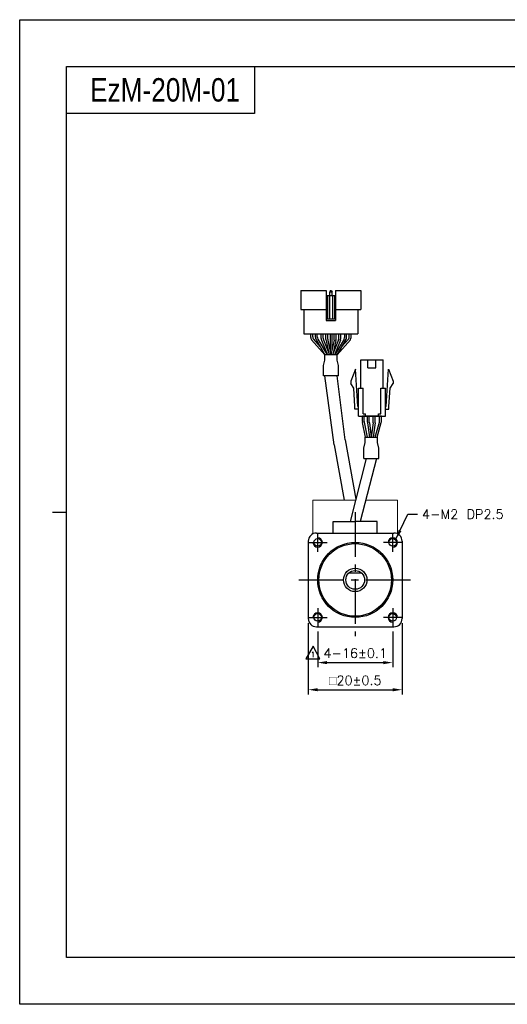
# Model space of a CAD drawing. Header units: millimetres. Extents: x 0 to 297, y 0 to 210.
# Tile 1 of 4: x 0 to 104, y 0 to 210. Entities that reach past the tile are written whole.
import ezdxf

# ---------------------------------------------------------------- set-up
doc = ezdxf.new("R2010")
doc.units = ezdxf.units.MM
doc.header["$PDSIZE"] = -1
doc.linetypes.add('CENTER2', pattern=[28.575, 19.05, -3.175, 3.175, -3.175])
doc.layers.add('SHEET', color=1, linetype='Continuous')
doc.styles.add('H', font='txt')
doc.styles.add('SHEET1', font='ROMANS.SHX', dxfattribs={"width": 0.8, "height": 3})
doc.styles.get("Standard").update_dxf_attribs({"font": 'txt.shx', "bigfont": 'whgtxt.shx'})
doc.dimstyles.new('ISO-25', dxfattribs={"dimtxt": 2.5, "dimasz": 2.5, "dimexe": 1.25, "dimexo": 0.625, "dimtad": 1, "dimtxsty": 'Standard', "dimcen": 2.5, "dimadec": 0, "dimazin": 0, "dimtfac": 1, "dimtmove": 0, "dimatfit": 3, "dimfxl": 0, "dimarcsym": 0})

# ---------------------------------------------------------------- blocks, each defined once
blk = doc.blocks.new('*D7')
at = {"color": 8, "lineweight": -2}
for p, q in [((63.52, 79.52), (63.52, 71.88)), ((79.52, 79.52), (79.52, 71.88)), ((65.52, 72.88), (77.52, 72.88))]:
    blk.add_line(p, q, dxfattribs=at)
at = {"color": 8}
for points in [[(65.52, 73.21), (65.52, 72.54), (63.52, 72.88)], [(77.52, 73.21), (77.52, 72.54), (79.52, 72.88)]]:
    blk.add_solid(points, dxfattribs=at)
at = {"layer": 'Defpoints', "color": 0}
for p in [(63.52, 80.52), (79.52, 80.52), (79.52, 72.88)]:
    blk.add_point(p, dxfattribs=at)
at = {"color": 3, "insert": (71.52, 74.88), "char_height": 2, "attachment_point": 5}
blk.add_mtext('\\A1;4-16±0.1', dxfattribs=at)
blk = doc.blocks.new('*D8')
at = {"color": 8, "lineweight": -2}
for p, q in [((61.52, 81.27), (61.52, 66.09)), ((81.52, 81.27), (81.52, 66.09)), ((63.52, 67.09), (79.52, 67.09))]:
    blk.add_line(p, q, dxfattribs=at)
at = {"color": 8}
for points in [[(63.52, 67.43), (63.52, 66.76), (61.52, 67.09)], [(79.52, 67.43), (79.52, 66.76), (81.52, 67.09)]]:
    blk.add_solid(points, dxfattribs=at)
at = {"layer": 'Defpoints', "color": 0}
for p in [(61.52, 82.27), (81.52, 82.27), (81.52, 67.09)]:
    blk.add_point(p, dxfattribs=at)
at = {"color": 3, "insert": (71.52, 69.09), "char_height": 2, "attachment_point": 5}
blk.add_mtext('\\A1;{\\Famgdt|c129;o}20±0.5', dxfattribs=at)

msp = doc.modelspace()

# ---------------------------------------------------------------- linework, layer by layer
for p, q in [((50.0202, 200), (50.0202, 190)), ((50.0202, 190), (10, 190)), ((59.9478, 152.2106), (59.9478, 148.2106)), ((59.9478, 152.2106), (65.3478, 152.2106)), ((65.3478, 152.2106), (65.3478, 145.8106)), ((65.3478, 151.2106), (67.3478, 151.2106)), ((65.5978, 151.2106), (65.5978, 146.2106)), ((66.0478, 151.2106), (66.0478, 146.2106)), ((66.1978, 152.2106), (66.0978, 151.9606)), ((66.0978, 151.2106), (66.0978, 151.9606)), ((66.0978, 151.9606), (66.5978, 151.9606)), ((66.1978, 152.2106), (66.4978, 152.2106)), ((66.4978, 152.2106), (66.5978, 151.9606)), ((66.5978, 151.2106), (66.5978, 151.9606)), ((66.6478, 151.2106), (66.6478, 146.2106)), ((67.0978, 151.2106), (67.0978, 146.2106)), ((67.3478, 152.2106), (67.3478, 145.8106)), ((67.3478, 152.2106), (72.7478, 152.2106)), ((72.7478, 152.2106), (72.7478, 148.2106)), ((59.9478, 148.2106), (65.3478, 148.2106)), ((60.5978, 148.2106), (60.5978, 143.0106)), ((67.3478, 148.2106), (72.7478, 148.2106)), ((72.0978, 148.2106), (72.0978, 143.0106)), ((65.3478, 146.2106), (67.3478, 146.2106)), ((65.3478, 145.8106), (67.3478, 145.8106)), ((60.5978, 143.0106), (72.0978, 143.0106)), ((63.0274, 143.0106), (69.6774, 143.0106)), ((66.1524, 143.0106), (66.1524, 139.4521)), ((66.5524, 143.0106), (66.5524, 139.4521)), ((72.7097, 131.4284), (72.7097, 137.4284)), ((74.2347, 135.7284), (74.2347, 137.4284)), ((75.9347, 135.7284), (75.9347, 137.4284)), ((77.4597, 131.4284), (77.4597, 137.4284)), ((71.5847, 135.4284), (70.5847, 132.9284)), ((72.0597, 127.5284), (71.5847, 135.4284)), ((78.1097, 127.5284), (78.5847, 135.4284)), ((78.5847, 135.4284), (79.5847, 132.9284)), ((67.6478, 134.0184), (65.0478, 134.0184)), ((67.0457, 119.2972), (65.0478, 134.0184)), ((69.4105, 120.3849), (67.6478, 134.0184)), ((70.5847, 132.9284), (70.5847, 132.4284)), ((71.2232, 131.4424), (70.5847, 132.4284)), ((78.9461, 131.4424), (79.5847, 132.4284)), ((79.5847, 132.9284), (79.5847, 132.4284)), ((71.4607, 127.4924), (71.2232, 131.4424)), ((72.2097, 125.4284), (72.2097, 131.4284)), ((73.2097, 125.9284), (73.2097, 131.4284)), ((76.9597, 125.9284), (76.9597, 131.4284)), ((77.9597, 125.4284), (77.9597, 131.4284)), ((78.7086, 127.4924), (78.9461, 131.4424)), ((71.4597, 126.9284), (71.4597, 127.5284)), ((78.7097, 126.9284), (78.7097, 127.5284)), ((73.0565, 124.2886), (73.0565, 125.4284)), ((77.1128, 125.4284), (73.0565, 125.4284)), ((73.7252, 120.9284), (73.0769, 124.0876)), ((73.4565, 124.3292), (73.4565, 125.4284)), ((74.1335, 120.9284), (73.4769, 124.1282)), ((73.7097, 125.4284), (73.7097, 125.9284)), ((75.7657, 120.9284), (76.6752, 124.1533)), ((76.1813, 120.9284), (77.0752, 124.098)), ((76.4597, 125.4284), (76.4597, 125.9284)), ((76.7128, 124.4247), (76.7128, 125.4284)), ((77.1128, 124.3694), (77.1128, 125.4284)), ((69.4105, 120.3849), (71.6708, 107.7648)), ((67.0457, 119.2972), (69.1391, 107.5047)), ((73.8792, 116.4362), (70.4425, 102.9418)), ((76.0292, 116.4362), (72.5925, 102.9418)), ((61.5175, 98.7681), (61.5175, 82.2681)), ((63.2675, 100.5181), (79.7675, 100.5181)), ((81.5175, 98.7681), (81.5175, 82.2681)), ((63.2675, 80.5181), (79.7675, 80.5181))]:
    msp.add_line(p, q)
at = {"color": 0}
for p, q in [((62.0585, 142.2379), (62.0585, 143.0106)), ((62.4585, 142.3464), (62.4585, 143.0106)), ((63.0274, 142.274), (63.0274, 143.0106)), ((63.4274, 142.3825), (63.4274, 143.0106)), ((64.2682, 142.0137), (64.2682, 143.0106)), ((64.6682, 142.0908), (64.6682, 143.0106)), ((65.2774, 141.8202), (65.2774, 143.0106)), ((65.6774, 141.8426), (65.6774, 143.0106)), ((67.0274, 141.8426), (67.0274, 143.0106)), ((67.4274, 141.8206), (67.4274, 143.0106)), ((68.0274, 142.0908), (68.0274, 143.0106)), ((68.4274, 142.0137), (68.4274, 143.0106)), ((69.2774, 142.3825), (69.2774, 143.0106)), ((69.6774, 142.274), (69.6774, 143.0106)), ((70.2371, 142.3464), (70.2371, 143.0106)), ((70.6371, 142.2379), (70.6371, 143.0106)), ((62.1956, 141.7325), (65.0481, 138.5106)), ((62.5435, 141.943), (64.0767, 140.2112)), ((63.1646, 141.7686), (65.0728, 138.5106)), ((63.5646, 141.8771), (65.5363, 138.5106)), ((64.3398, 141.642), (65.5935, 138.5106)), ((64.7398, 141.7191), (66.0244, 138.5106)), ((65.3, 141.609), (65.9046, 138.8099)), ((65.6983, 141.6393), (66.3479, 138.5106)), ((67.0066, 141.6393), (66.357, 138.5106)), ((67.9558, 141.7191), (66.6712, 138.5106)), ((67.4047, 141.6086), (66.8049, 138.8445)), ((68.3558, 141.642), (67.1021, 138.5106)), ((69.1403, 141.8771), (67.1685, 138.5106)), ((69.5403, 141.7686), (67.6321, 138.5106)), ((70.5, 141.7325), (67.6475, 138.5106)), ((70.1521, 141.943), (68.6189, 140.2112)), ((64.7379, 136.2233), (65.0481, 137.3863)), ((67.6477, 138.5106), (65.0481, 138.5106)), ((65.0481, 137.3863), (65.0481, 138.5106)), ((67.6477, 137.3863), (67.6477, 138.5106)), ((67.9577, 136.224), (67.6477, 137.3863)), ((64.7379, 134.0184), (64.7379, 136.2233)), ((67.9577, 134.0184), (67.9577, 136.224)), ((67.9577, 134.0184), (64.7379, 134.0184)), ((74.1246, 124.1312), (74.1246, 125.4284)), ((74.1333, 123.9994), (74.5415, 120.9284)), ((74.5246, 124.1577), (74.5246, 125.4284)), ((74.5333, 124.0259), (74.9451, 120.9284)), ((75.3659, 124.0259), (74.9541, 120.9284)), ((75.7659, 123.9994), (75.3577, 120.9284)), ((75.3746, 124.1577), (75.3746, 125.4284)), ((75.7746, 124.1312), (75.7746, 125.4284)), ((73.3443, 118.6418), (73.6543, 119.8041)), ((73.6543, 120.9284), (76.254, 120.9284)), ((73.6543, 119.8041), (73.6543, 120.9284)), ((76.254, 119.8041), (76.254, 120.9284)), ((76.5642, 118.6411), (76.254, 119.8041)), ((73.3443, 116.4362), (73.3443, 118.6418)), ((76.5642, 116.4362), (76.5642, 118.6411)), ((73.3443, 116.4362), (76.5642, 116.4362))]:
    msp.add_line(p, q, dxfattribs=at)
at = {"color": 7, "linetype": 'Continuous', "lineweight": 15}
for p, q in [((62.5175, 107.5047), (62.5175, 100.8495)), ((71.6045, 107.5047), (62.5175, 107.5047)), ((80.5175, 107.5047), (73.7545, 107.5047)), ((80.5175, 100.8495), (80.5175, 107.5047))]:
    msp.add_line(p, q, dxfattribs=at)
at = {"color": 4}
msp.add_line((7, 105), (10, 105), dxfattribs=at)
at = {"color": 0, "linetype": 'ByBlock'}
for p, q in [((66.8338, 100.5047), (66.8338, 102.9418)), ((66.8338, 102.9418), (71.5175, 102.9418)), ((76.2011, 102.9418), (71.5175, 102.9418)), ((76.2011, 100.5047), (76.2011, 102.9418)), ((70.1946, 92.0181), (72.8404, 92.0181))]:
    msp.add_line(p, q, dxfattribs=at)
at = {"color": 1, "linetype": 'CENTER2', "ltscale": 0.5}
for p, q in [((71.5175, 104.9418), (71.5175, 78.5181)), ((63.5175, 96.5181), (63.5175, 100.5181)), ((79.5175, 96.5181), (79.5175, 100.5181)), ((61.5175, 98.5181), (65.5175, 98.5181)), ((81.5175, 98.5181), (77.5175, 98.5181)), ((59.5175, 90.5181), (83.5175, 90.5181)), ((63.5175, 84.5181), (63.5175, 80.5181)), ((79.5175, 84.5181), (79.5175, 80.5181)), ((61.5175, 82.5181), (65.5175, 82.5181)), ((81.5175, 82.5181), (77.5175, 82.5181))]:
    msp.add_line(p, q, dxfattribs=at)
at = {"color": 6}
msp.add_lwpolyline([(0, 210), (297, 210), (297, 0), (0, 0)], close=True, dxfattribs=at)
at = {"color": 4}
msp.add_lwpolyline([(10, 200), (287, 200), (287, 10), (10, 10)], close=True, dxfattribs=at)
for points in [[(72.7097, 137.4284), (77.4597, 137.4284)], [(74.2347, 135.7284), (75.9347, 135.7284)], [(72.2097, 131.4284), (73.2097, 131.4284)], [(76.9597, 131.4284), (77.9597, 131.4284)], [(72.2097, 126.9284), (71.4597, 126.9284)], [(72.2097, 126.9284), (71.4597, 126.9284)], [(72.2097, 127.5284), (72.0597, 127.5284)], [(77.9597, 127.5284), (78.1097, 127.5284)], [(77.9597, 126.9284), (78.7097, 126.9284)], [(77.9597, 126.9284), (78.7097, 126.9284)], [(72.2097, 125.4284), (77.9597, 125.4284)], [(73.2097, 125.9284), (73.7097, 125.9284)], [(76.4597, 125.9284), (76.9597, 125.9284)]]:
    msp.add_lwpolyline(points)
for centre, radius in [((63.5175, 98.5181), 0.8), ((79.5175, 98.5181), 0.8), ((71.5175, 90.5181), 8), ((71.5175, 90.5181), 7.7398), ((71.5175, 90.5181), 2.5), ((63.5175, 82.5181), 0.8), ((79.5175, 82.5181), 0.8)]:
    msp.add_circle(centre, radius)
at = {"color": 0, "linetype": 'ByBlock'}
msp.add_circle((71.5175, 90.5181), 2, dxfattribs=at)
at = {"color": 0}
for centre, start, end in [((63.0585, 142.2379), 180, 210.358277), ((63.4585, 142.3464), 180, 203.791628), ((64.0274, 142.274), 180, 210.358277), ((64.4274, 142.3825), 180, 210.358277), ((65.2682, 142.0137), 180.000001, 201.819992), ((65.6682, 142.0908), 180.000001, 201.819992), ((67.0274, 142.0908), 338.180009, 0), ((67.4274, 142.0137), 338.180009, 0), ((68.2774, 142.3825), 329.641723, 0), ((68.6774, 142.274), 329.641723, 0), ((69.2371, 142.3464), 336.208372, 0), ((69.6371, 142.2379), 329.641723, 0), ((75.1246, 124.1312), 180, 187.571875), ((75.5246, 124.1577), 180, 187.571875), ((74.3746, 124.1577), 352.428125, 0), ((74.7746, 124.1312), 352.428125, 0)]:
    msp.add_arc(centre, 1, start, end, dxfattribs=at)
for centre, radius, start, end in [((66.2774, 141.8202), 1, 180, 192.18873), ((66.6774, 141.8426), 1, 180, 191.729285), ((66.0274, 141.8426), 1, 348.270715, 0), ((66.4274, 141.8206), 1, 347.756403, 0), ((74.0565, 124.2886), 1, 180, 191.595436), ((74.4565, 124.3292), 1, 180, 191.595436), ((75.7128, 124.4247), 1, 344.249037, 0), ((76.1128, 124.3694), 1, 344.249037, 0), ((63.2675, 98.7681), 1.75, 90, 180), ((79.7675, 98.7681), 1.75, 0, 90), ((63.2675, 82.2681), 1.75, 180, 270), ((79.7675, 82.2681), 1.75, 270, 0)]:
    msp.add_arc(centre, radius, start, end)
at = {"color": 7, "linetype": 'Continuous', "lineweight": 15}
for centre, start, end in [((61.5175, 100.8495), 310.005201, 0), ((81.5175, 100.8495), 180, 229.994799)]:
    msp.add_arc(centre, 1, start, end, dxfattribs=at)
at = {"color": 1}
for centre, start, end in [((63.5175, 98.5181), 180, 90), ((79.5175, 98.5181), 270, 180), ((63.5175, 82.5181), 270, 180), ((79.5175, 82.5181), 0, 270)]:
    msp.add_arc(centre, 1, start, end, dxfattribs=at)
at = {"layer": 'SHEET', "color": 1, "linetype": 'Continuous'}
for p, q in [((62.5707, 76.393), (60.9831, 73.6882)), ((63.9819, 73.6882), (62.5707, 76.393)), ((60.9831, 73.6882), (63.9819, 73.6882))]:
    msp.add_line(p, q, dxfattribs=at)

# ---------------------------------------------------------------- texts
at = {"insert": (15, 195), "char_height": 5, "attachment_point": 4, "style": 'H'}
msp.add_mtext_dynamic_manual_height_columns('{\\fArial|b0|i0|c0|p34;\\W0.8;EzM-20M-01}', width=125.985451, gutter_width=12.5, heights=[0], dxfattribs=at)
at = {"color": 3, "insert": (85.766, 105.5311), "char_height": 2, "attachment_point": 1}
msp.add_mtext('\\A1;4-M2 DP2.5', dxfattribs=at)
at = {"layer": 'SHEET', "style": 'SHEET1', "width": 0.8}
msp.add_text('1', height=1.125, dxfattribs=at).set_placement((62.1016, 74.058))

# ---------------------------------------------------------------- dimensions: what is measured, and where the dimension line sits
for base, p1, p2, text, override, picture, middle in [((81.5175, 67.0939), (61.5175, 82.2681), (81.5175, 82.2681), '{\\Famgdt|c129;o}<>', {"dimtxt": 2, "dimasz": 2, "dimexe": 1, "dimexo": 1, "dimgap": 1, "dimdec": 3, "dimzin": 9, "dimdsep": 46, "dimcen": 0, "dimclrd": 8, "dimclre": 8, "dimclrt": 3, "dimadec": 3, "dimazin": 2, "dimtol": 1, "dimtp": 0.5, "dimtm": 0.5, "dimtdec": 3, "dimfxl": 0.6, "dimtolj": 1, "dimtzin": 9, "dimarcsym": 1}, '*D8', (71.5175, 67.0939)), ((79.5175, 72.8753), (63.5175, 80.5181), (79.5175, 80.5181), '4-<>', {"dimtxt": 2, "dimasz": 2, "dimexe": 1, "dimexo": 1, "dimgap": 1, "dimdec": 3, "dimzin": 9, "dimdsep": 46, "dimcen": 0, "dimclrd": 8, "dimclre": 8, "dimclrt": 3, "dimadec": 3, "dimazin": 2, "dimtol": 1, "dimtp": 0.1, "dimtm": 0.1, "dimtdec": 3, "dimfxl": 0.6, "dimtolj": 1, "dimtzin": 9, "dimarcsym": 1}, '*D7', (71.5175, 72.8753))]:
    dim = msp.add_linear_dim(base=base, p1=p1, p2=p2, text=text, dimstyle='ISO-25', override=override)
    dim.commit()
    dim.dimension.update_dxf_attribs({"geometry": picture, "text_midpoint": middle, "dimtype": 160})

# ---------------------------------------------------------------- leaders
at = {"annotation_type": 0, "has_hookline": 1, "hookline_direction": 0, "text_width": 17.2917}
msp.add_leader([(80.2127, 99.2369), (82.766, 104.5311), (84.766, 104.5311)], dimstyle='ISO-25', override={"dimtxt": 2, "dimasz": 2, "dimexe": 1, "dimexo": 1, "dimgap": 1, "dimtad": 0, "dimdec": 3, "dimzin": 9, "dimdsep": 46, "dimcen": 0, "dimclrd": 8, "dimclre": 8, "dimclrt": 3, "dimadec": 3, "dimazin": 2, "dimtdec": 3, "dimfxl": 0.6, "dimtolj": 1, "dimtzin": 1, "dimarcsym": 1}, dxfattribs=at)

doc.saveas('drawing.dxf')
